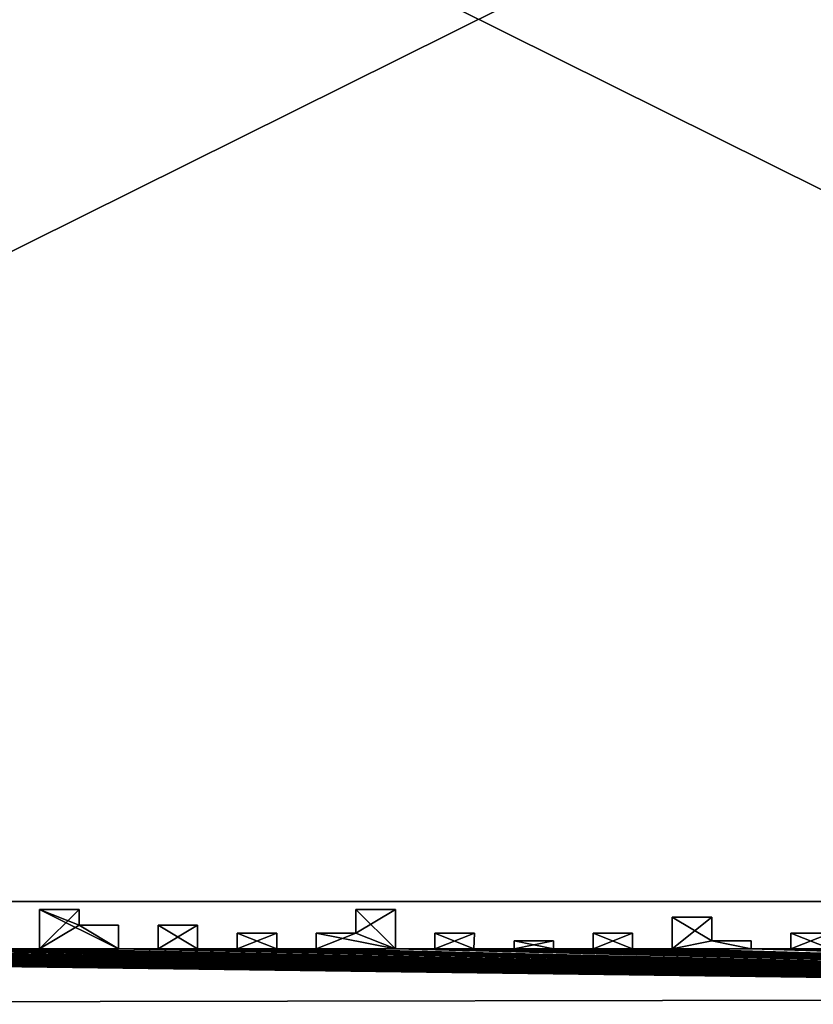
# Model space of a CAD drawing. Header units: millimetres. Extents: x -118 to 118, y -62 to 62.
# Tile 6 of 13: x -29 to 21, y -62 to 0. Entities that reach past the tile are written whole.
import ezdxf

# ---------------------------------------------------------------- set-up
doc = ezdxf.new("R2010")
doc.units = ezdxf.units.MM
doc.header["$LTSCALE"] = 25.4
doc.layers.get('0').update_dxf_attribs({"true_color": 0xff5454})

# ---------------------------------------------------------------- blocks, each defined once
blk = doc.blocks.new('GROOVE-II-9316.STL')
at = {"color": 250, "true_color": 0x262626}
mesh = blk.add_polyface(dxfattribs=at)
corners = [(-55.022, 56.569, 135), (-57.522, 58.069, 135), (-57.522, 56.569, 135), (-50.022, 57.569, 135), (-52.522, 58.069, 135), (-52.522, 57.569, 135), (-47.522, 56.569, 135), (-50.022, 56.569, 135), (-47.541, 58.069, 135), (-42.522, 57.069, 135), (-45.022, 58.069, 135), (-45.022, 57.069, 135), (-37.522, 56.069, 135), (-40.022, 58.069, 135), (-40.022, 56.069, 135), (-32.522, 55.569, 135), (-35.022, 58.069, 135), (-35.022, 55.569, 135), (-25.022, 56.569, 135), (-27.522, 58.069, 135), (-27.522, 56.569, 135), (-20.022, 57.069, 135), (-22.522, 58.069, 135), (-22.522, 57.069, 135), (-12.522, 56.069, 135), (-15.022, 57.569, 135), (-15.022, 56.069, 135), (-7.522, 57.069, 135), (-10.022, 58.069, 135), (-10.022, 57.069, 135), (2.478, 57.069, 135), (-0.022, 58.069, 135), (-0.022, 57.069, 135), (7.478, 55.569, 135), (4.978, 58.069, 135), (4.978, 55.569, 135), (14.978, 57.069, 135), (12.478, 58.069, 135), (12.478, 57.069, 135), (19.978, 56.569, 135), (17.478, 58.069, 135), (17.478, 56.569, 135), (-60.022, 58.069, 135), (-62.522, 58.069, 135), (-60.022, 57.069, 135), (-55.022, 58.069, 135), (-42.522, 58.069, 135), (-37.522, 58.069, 135), (-30.022, 58.069, 135), (-32.522, 57.069, 135), (-30.022, 57.069, 135), (-25.022, 58.069, 135), (-20.022, 58.069, 135), (-12.522, 58.069, 135), (-7.522, 58.069, 135), (2.478, 58.069, 135), (9.978, 58.069, 135), (7.478, 57.069, 135), (9.978, 57.069, 135), (14.978, 58.069, 135), (19.978, 58.069, 135), (-25.022, -56.431, 135), (-27.522, -56.431, 135), (-25.022, -57.431, 135), (-40.022, -56.431, 135), (-42.522, -56.431, 135), (-40.022, -58.931, 135)]
mesh.append_faces([[corners[k] for k in face] for face in [(0, 1, 2), (3, 4, 5), (6, 3, 7), (9, 10, 11), (12, 13, 14), (15, 16, 17), (18, 19, 20), (21, 22, 23), (24, 25, 26), (27, 28, 29), (30, 31, 32), (33, 34, 35), (36, 37, 38), (39, 40, 41), (48, 49, 50), (56, 57, 58)]], dxfattribs={"vtx0": -1, "color": 250})
mesh.append_faces([[corners[k] for k in face] for face in [(42, 43, 44), (45, 1, 0), (46, 10, 9), (47, 13, 12), (49, 16, 15), (51, 19, 18), (52, 22, 21), (53, 25, 24), (54, 28, 27), (55, 31, 30), (57, 34, 33), (59, 37, 36), (60, 40, 39)]], dxfattribs={"vtx0": -1, "vtx1": -1, "color": 250})
mesh.append_faces([[corners[k] for k in face] for face in [(48, 16, 49), (56, 34, 57)]], dxfattribs={"vtx0": -1, "vtx1": -1, "vtx2": -1, "color": 250})
mesh.append_faces([[corners[k] for k in face] for face in [(3, 6, 8)]], dxfattribs={"vtx0": -1, "vtx2": -1, "color": 250})
mesh.append_faces([[corners[k] for k in face] for face in [(61, 62, 63), (64, 65, 66)]], dxfattribs={"vtx1": -1, "color": 250})
mesh = blk.add_polyface(dxfattribs=at)
corners = [(-40.022, -56.431), (-42.522, -57.931), (-42.522, -56.431), (-5.022, -56.431), (-7.522, -57.931), (-7.522, -56.431), (-57.522, 58.069), (-55.022, 58.069), (-57.522, 56.569), (-52.522, 57.569), (-47.541, 58.069), (-50.022, 57.569), (-50.022, 56.569), (-45.022, 58.069), (-42.522, 58.069), (-45.022, 57.069), (-40.022, 58.069), (-37.522, 58.069), (-40.022, 56.069), (-35.022, 58.069), (-30.022, 58.069), (-32.522, 57.069), (-35.022, 55.569), (-27.522, 58.069), (-25.022, 58.069), (-27.522, 56.569), (-22.522, 58.069), (-20.022, 58.069), (-22.522, 57.069), (-15.022, 57.569), (-12.522, 58.069), (-15.022, 56.069), (-10.022, 58.069), (-7.522, 58.069), (-10.022, 57.069), (-0.022, 58.069), (2.478, 58.069), (-0.022, 57.069), (4.978, 58.069), (9.978, 58.069), (7.478, 57.069), (4.978, 55.569), (12.478, 58.069), (14.978, 58.069), (12.478, 57.069), (17.478, 58.069), (19.978, 58.069), (17.478, 56.569), (19.978, 56.569), (14.978, 57.069), (9.978, 57.069), (7.478, 55.569), (2.478, 57.069), (-7.522, 57.069), (-12.522, 56.069), (-20.022, 57.069), (-25.022, 56.569), (-30.022, 57.069), (-32.522, 55.569), (-37.522, 56.069), (-42.522, 57.069), (-47.522, 56.569), (-55.022, 56.569), (-60.022, 57.069), (-62.522, 57.069), (-60.022, 58.069)]
mesh.append_faces([[corners[k] for k in face] for face in [(0, 1, 2), (3, 4, 5)]], dxfattribs={"vtx0": -1, "color": 250})
mesh.append_faces([[corners[k] for k in face] for face in [(6, 7, 8), (9, 10, 11), (11, 10, 12), (13, 14, 15), (16, 17, 18), (19, 21, 22), (23, 24, 25), (26, 27, 28), (29, 30, 31), (32, 33, 34), (35, 36, 37), (38, 40, 41), (42, 43, 44), (45, 46, 47)]], dxfattribs={"vtx0": -1, "vtx1": -1, "color": 250})
mesh.append_faces([[corners[k] for k in face] for face in [(19, 20, 21), (38, 39, 40)]], dxfattribs={"vtx0": -1, "vtx1": -1, "vtx2": -1, "color": 250})
mesh.append_faces([[corners[k] for k in face] for face in [(48, 47, 46), (49, 44, 43), (50, 40, 39), (51, 41, 40), (52, 37, 36), (53, 34, 33), (54, 31, 30), (55, 28, 27), (56, 25, 24), (57, 21, 20), (58, 22, 21), (59, 18, 17), (60, 15, 14), (61, 12, 10), (62, 8, 7), (63, 64, 65)]], dxfattribs={"vtx1": -1, "color": 250})
mesh = blk.add_polyface(dxfattribs=at)
corners = [(112.478, 55.569, 113), (-112.022, -55.931, 113), (-112.022, 55.569, 113), (112.478, -55.931, 113)]
mesh.append_faces([[corners[k] for k in face] for face in [(0, 1, 2), (1, 0, 3)]], dxfattribs={"vtx0": -1, "color": 250})
mesh = blk.add_polyface(dxfattribs=at)
corners = [(112.478, -55.931, 115), (-112.022, 55.569, 115), (-112.022, -55.931, 115), (112.478, 55.569, 115)]
mesh.append_faces([[corners[k] for k in face] for face in [(0, 1, 2), (1, 0, 3)]], dxfattribs={"vtx0": -1, "color": 250})
mesh = blk.add_polyface(dxfattribs=at)
corners = [(112.478, -55.931, 115), (-112.022, -55.931, 113), (112.478, -55.931, 113), (-112.022, -55.931, 115)]
mesh.append_faces([[corners[k] for k in face] for face in [(0, 1, 2), (1, 0, 3)]], dxfattribs={"vtx0": -1, "color": 250})
mesh = blk.add_polyface(dxfattribs=at)
corners = [(-115.022, -58.931, 135), (-118.5, -62.431, 135), (118.5, -62, 135), (-112.522, -58.931, 135), (-110.022, -58.931, 135), (-107.522, -58.931, 135), (-105.022, -58.931, 135), (-102.522, -58.931, 135), (-97.522, -58.931, 135), (-95.022, -58.931, 135), (-92.522, -58.931, 135), (-90.022, -58.931, 135), (-87.522, -58.931, 135), (-85.022, -58.931, 135), (-80.022, -58.931, 135), (-62.522, -58.931, 135), (-57.522, -58.931, 135), (-60.022, -58.431, 135), (-62.522, -56.931, 135), (-55.022, -58.931, 135), (-52.522, -58.931, 135), (-55.022, -57.931, 135), (-50.022, -58.931, 135), (-47.522, -58.931, 135), (-50.022, -57.431, 135), (-45.022, -58.931, 135), (-40.022, -58.931, 135), (-45.022, -57.931, 135), (-42.522, -57.931, 135), (-42.522, -56.431, 135), (-37.522, -58.931, 135), (-35.022, -58.931, 135), (-37.522, -56.931, 135), (-32.522, -58.931, 135), (-30.022, -58.931, 135), (-32.522, -57.931, 135), (-27.522, -58.931, 135), (-22.522, -58.931, 135), (-27.522, -56.431, 135), (-25.022, -57.431, 135), (-20.022, -58.931, 135), (-17.522, -58.931, 135), (-20.022, -57.431, 135), (-15.022, -58.931, 135), (-12.522, -58.931, 135), (-15.022, -57.931, 135), (-17.522, -57.431, 135), (-22.522, -57.431, 135), (-30.022, -57.931, 135), (-35.022, -56.931, 135), (-47.522, -57.431, 135), (-52.522, -57.931, 135), (-57.522, -58.431, 135), (-60.022, -56.931, 135)]
mesh.append_faces([[corners[k] for k in face] for face in [(0, 2, 3), (4, 2, 5), (6, 2, 7), (8, 2, 9), (10, 2, 11), (12, 2, 13), (15, 17, 18), (19, 20, 21), (22, 23, 24), (25, 26, 27), (27, 26, 28), (28, 26, 29), (30, 31, 32), (33, 34, 35), (36, 37, 38), (40, 41, 42), (43, 44, 45)]], dxfattribs={"vtx0": -1, "vtx1": -1, "color": 250})
mesh.append_faces([[corners[k] for k in face] for face in [(3, 2, 4), (5, 2, 6), (7, 2, 8), (9, 2, 10), (11, 2, 12), (13, 2, 14), (15, 16, 17), (38, 37, 39)]], dxfattribs={"vtx0": -1, "vtx1": -1, "vtx2": -1, "color": 250})
mesh.append_faces([[corners[k] for k in face] for face in [(0, 1, 2)]], dxfattribs={"vtx0": -1, "vtx2": -1, "color": 250})
mesh.append_faces([[corners[k] for k in face] for face in [(46, 42, 41), (47, 39, 37), (48, 35, 34), (49, 32, 31), (50, 24, 23), (51, 21, 20), (52, 17, 16), (53, 18, 17)]], dxfattribs={"vtx1": -1, "color": 250})
mesh = blk.add_polyface(dxfattribs=at)
corners = [(-60.022, -56.931), (-62.522, -58.931), (-62.522, -56.931), (-52.522, -57.931), (-55.022, -58.931), (-55.022, -57.931), (-47.522, -57.431), (-50.022, -58.931), (-50.022, -57.431), (-42.522, -57.931), (-45.022, -58.931), (-45.022, -57.931), (-35.022, -56.931), (-37.522, -58.931), (-37.522, -56.931), (-30.022, -57.931), (-32.522, -58.931), (-32.522, -57.931), (-25.022, -56.431), (-27.522, -58.931), (-27.522, -56.431), (-17.522, -57.431), (-20.022, -58.931), (-20.022, -57.431), (-118.5, -62.431), (-115.022, -58.931), (118.5, -62), (-112.522, -58.931), (-110.022, -58.931), (-107.522, -58.931), (-105.022, -58.931), (-102.522, -58.931), (-97.522, -58.931), (-95.022, -58.931), (-92.522, -58.931), (-90.022, -58.931), (-87.522, -58.931), (-85.022, -58.931), (-80.022, -58.931), (-57.522, -58.931), (-60.022, -58.431), (-57.522, -58.431), (-52.522, -58.931), (-47.522, -58.931), (-40.022, -58.931), (-40.022, -56.431), (-35.022, -58.931), (-30.022, -58.931), (-22.522, -58.931), (-25.022, -57.431), (-22.522, -57.431), (-17.522, -58.931)]
mesh.append_faces([[corners[k] for k in face] for face in [(0, 1, 2), (3, 4, 5), (6, 7, 8), (9, 10, 11), (12, 13, 14), (15, 16, 17), (18, 19, 20), (21, 22, 23), (39, 40, 41), (48, 49, 50)]], dxfattribs={"vtx0": -1, "color": 250})
mesh.append_faces([[corners[k] for k in face] for face in [(24, 25, 26), (40, 1, 0), (42, 4, 3), (43, 7, 6), (44, 9, 45), (46, 13, 12), (47, 16, 15), (49, 19, 18), (51, 22, 21)]], dxfattribs={"vtx0": -1, "vtx1": -1, "color": 250})
mesh.append_faces([[corners[k] for k in face] for face in [(26, 27, 28), (26, 29, 30), (26, 31, 32), (26, 33, 34), (26, 35, 36), (26, 37, 38), (39, 1, 40), (44, 10, 9), (48, 19, 49)]], dxfattribs={"vtx0": -1, "vtx1": -1, "vtx2": -1, "color": 250})
mesh.append_faces([[corners[k] for k in face] for face in [(26, 25, 27), (26, 28, 29), (26, 30, 31), (26, 32, 33), (26, 34, 35), (26, 36, 37)]], dxfattribs={"vtx0": -1, "vtx2": -1, "color": 250})
mesh = blk.add_polyface(dxfattribs=at)
corners = [(-80.022, -58.931, 135), (118.5, -62, 135), (-77.522, -58.931, 135), (-75.022, -58.931, 135), (-72.522, -58.931, 135), (-70.022, -58.931, 135), (-67.522, -58.931, 135), (-65.022, -58.931, 135), (-62.522, -58.931, 135), (-57.522, -58.931, 135), (-55.022, -58.931, 135), (-52.522, -58.931, 135), (-50.022, -58.931, 135), (-47.522, -58.931, 135), (-45.022, -58.931, 135), (-40.022, -58.931, 135), (-37.522, -58.931, 135), (-35.022, -58.931, 135), (-32.522, -58.931, 135), (-30.022, -58.931, 135), (-27.522, -58.931, 135), (-10.022, -58.931, 135), (-5.022, -58.931, 135), (-10.022, -57.931, 135), (-7.522, -57.931, 135), (-7.522, -56.431, 135), (-2.522, -58.931, 135), (-0.058, -58.931, 135), (-2.522, -57.931, 135), (2.478, -58.931, 135), (4.978, -58.931, 135), (2.478, -58.431, 135), (7.478, -58.931, 135), (9.978, -58.931, 135), (7.478, -57.931, 135), (12.478, -58.931, 135), (17.478, -58.931, 135), (14.978, -58.431, 135), (12.478, -56.931, 135), (17.478, -58.431, 135), (14.978, -56.931, 135), (9.978, -57.931, 135), (4.978, -58.431, 135), (-0.022, -57.931, 135), (-5.022, -56.431, 135), (-12.522, -57.931, 135), (-15.022, -57.931, 135), (-12.522, -58.931, 135)]
mesh.append_faces([[corners[k] for k in face] for face in [(0, 1, 2), (3, 1, 4), (5, 1, 6), (7, 1, 8), (9, 1, 10), (11, 1, 12), (13, 1, 14), (15, 1, 16), (17, 1, 18), (19, 1, 20), (21, 22, 23), (23, 22, 24), (24, 22, 25), (26, 27, 28), (29, 30, 31), (32, 33, 34), (35, 37, 38)]], dxfattribs={"vtx0": -1, "vtx1": -1, "color": 250})
mesh.append_faces([[corners[k] for k in face] for face in [(2, 1, 3), (4, 1, 5), (6, 1, 7), (8, 1, 9), (10, 1, 11), (12, 1, 13), (14, 1, 15), (16, 1, 17), (18, 1, 19), (35, 36, 37)]], dxfattribs={"vtx0": -1, "vtx1": -1, "vtx2": -1, "color": 250})
mesh.append_faces([[corners[k] for k in face] for face in [(39, 37, 36), (40, 38, 37), (41, 34, 33), (42, 31, 30), (43, 28, 27), (44, 25, 22), (45, 46, 47)]], dxfattribs={"vtx1": -1, "color": 250})
mesh = blk.add_polyface(dxfattribs=at)
corners = [(-12.522, -57.931), (-15.022, -58.931), (-15.022, -57.931), (-7.522, -57.931), (-10.022, -58.931), (-10.022, -57.931), (-0.022, -57.931), (-2.522, -58.931), (-2.522, -57.931), (-0.058, -58.931), (4.978, -58.431), (2.478, -58.931), (2.478, -58.431), (9.978, -57.931), (7.478, -58.931), (7.478, -57.931), (14.978, -56.931), (12.478, -58.931), (12.478, -56.931), (118.5, -62), (-80.022, -58.931), (-77.522, -58.931), (-75.022, -58.931), (-72.522, -58.931), (-70.022, -58.931), (-67.522, -58.931), (-65.022, -58.931), (-62.522, -58.931), (-57.522, -58.931), (-55.022, -58.931), (-52.522, -58.931), (-50.022, -58.931), (-47.522, -58.931), (-45.022, -58.931), (-40.022, -58.931), (-37.522, -58.931), (-35.022, -58.931), (-32.522, -58.931), (-30.022, -58.931), (-27.522, -58.931), (-12.522, -58.931), (-5.022, -58.931), (-5.022, -56.431), (4.978, -58.931), (9.978, -58.931), (17.478, -58.931), (14.978, -58.431), (17.478, -58.431)]
mesh.append_faces([[corners[k] for k in face] for face in [(0, 1, 2), (3, 4, 5), (6, 7, 8), (10, 11, 12), (13, 14, 15), (16, 17, 18), (45, 46, 47)]], dxfattribs={"vtx0": -1, "color": 250})
mesh.append_faces([[corners[k] for k in face] for face in [(40, 1, 0), (41, 3, 42), (43, 11, 10), (44, 14, 13), (46, 17, 16)]], dxfattribs={"vtx0": -1, "vtx1": -1, "color": 250})
mesh.append_faces([[corners[k] for k in face] for face in [(19, 21, 22), (19, 23, 24), (19, 25, 26), (19, 27, 28), (19, 29, 30), (19, 31, 32), (19, 33, 34), (19, 35, 36), (19, 37, 38), (41, 4, 3), (45, 17, 46)]], dxfattribs={"vtx0": -1, "vtx1": -1, "vtx2": -1, "color": 250})
mesh.append_faces([[corners[k] for k in face] for face in [(7, 6, 9), (19, 20, 21), (19, 22, 23), (19, 24, 25), (19, 26, 27), (19, 28, 29), (19, 30, 31), (19, 32, 33), (19, 34, 35), (19, 36, 37), (19, 38, 39)]], dxfattribs={"vtx0": -1, "vtx2": -1, "color": 250})
mesh = blk.add_polyface(dxfattribs=at)
corners = [(-27.522, -58.931, 135), (118.5, -62, 135), (-22.522, -58.931, 135), (-20.022, -58.931, 135), (-17.522, -58.931, 135), (-15.022, -58.931, 135), (-12.522, -58.931, 135), (-10.022, -58.931, 135), (-5.022, -58.931, 135), (-2.522, -58.931, 135), (-0.058, -58.931, 135), (2.478, -58.931, 135), (4.978, -58.931, 135), (7.478, -58.931, 135), (9.978, -58.931, 135), (12.478, -58.931, 135), (17.478, -58.931, 135), (19.978, -58.931, 135), (22.478, -58.931, 135), (19.978, -57.931, 135), (24.978, -58.931, 135), (27.478, -58.931, 135), (24.978, -57.431, 135), (29.978, -58.931, 135), (34.978, -58.931, 135), (29.978, -57.931, 135), (32.478, -57.931, 135), (32.478, -56.431, 135), (37.478, -58.931, 135), (39.978, -58.931, 135), (37.478, -56.931, 135), (42.478, -58.931, 135), (44.978, -58.931, 135), (42.478, -57.931, 135), (47.478, -58.931, 135), (52.478, -58.931, 135), (49.978, -58.431, 135), (47.478, -57.431, 135), (52.478, -58.431, 135), (49.978, -57.431, 135), (44.978, -57.931, 135), (39.978, -56.931, 135), (34.978, -56.431, 135), (27.478, -57.431, 135), (22.478, -57.931, 135)]
mesh.append_faces([[corners[k] for k in face] for face in [(2, 1, 3), (4, 1, 5), (6, 1, 7), (8, 1, 9), (10, 1, 11), (12, 1, 13), (14, 1, 15), (16, 1, 17), (17, 18, 19), (18, 1, 20), (20, 21, 22), (23, 24, 25), (25, 24, 26), (26, 24, 27), (28, 29, 30), (31, 32, 33), (34, 36, 37)]], dxfattribs={"vtx0": -1, "vtx1": -1, "color": 250})
mesh.append_faces([[corners[k] for k in face] for face in [(0, 1, 2), (3, 1, 4), (5, 1, 6), (7, 1, 8), (9, 1, 10), (11, 1, 12), (13, 1, 14), (15, 1, 16), (17, 1, 18), (34, 35, 36)]], dxfattribs={"vtx0": -1, "vtx1": -1, "vtx2": -1, "color": 250})
mesh.append_faces([[corners[k] for k in face] for face in [(38, 36, 35), (39, 37, 36), (40, 33, 32), (41, 30, 29), (42, 27, 24), (43, 22, 21), (44, 19, 18)]], dxfattribs={"vtx1": -1, "color": 250})
mesh = blk.add_polyface(dxfattribs=at)
corners = [(22.478, -57.931), (19.978, -58.931), (19.978, -57.931), (27.478, -57.431), (24.978, -58.931), (24.978, -57.431), (32.478, -57.931), (29.978, -58.931), (29.978, -57.931), (34.978, -56.431), (32.478, -56.431), (39.978, -56.931), (37.478, -58.931), (37.478, -56.931), (44.978, -57.931), (42.478, -58.931), (42.478, -57.931), (49.978, -57.431), (47.478, -58.931), (47.478, -57.431), (118.5, -62), (-27.522, -58.931), (-22.522, -58.931), (-20.022, -58.931), (-17.522, -58.931), (-15.022, -58.931), (-12.522, -58.931), (-10.022, -58.931), (-5.022, -58.931), (-2.522, -58.931), (-0.058, -58.931), (2.478, -58.931), (4.978, -58.931), (7.478, -58.931), (9.978, -58.931), (12.478, -58.931), (17.478, -58.931), (22.478, -58.931), (27.478, -58.931), (34.978, -58.931), (39.978, -58.931), (44.978, -58.931), (52.478, -58.931), (49.978, -58.431), (52.478, -58.431)]
mesh.append_faces([[corners[k] for k in face] for face in [(0, 1, 2), (3, 4, 5), (6, 7, 8), (9, 6, 10), (11, 12, 13), (14, 15, 16), (17, 18, 19), (42, 43, 44)]], dxfattribs={"vtx0": -1, "color": 250})
mesh.append_faces([[corners[k] for k in face] for face in [(37, 1, 0), (38, 4, 3), (39, 6, 9), (40, 12, 11), (41, 15, 14), (43, 18, 17)]], dxfattribs={"vtx0": -1, "vtx1": -1, "color": 250})
mesh.append_faces([[corners[k] for k in face] for face in [(20, 21, 22), (20, 23, 24), (20, 25, 26), (20, 27, 28), (20, 29, 30), (20, 31, 32), (20, 33, 34), (20, 35, 36), (20, 1, 37), (39, 7, 6), (42, 18, 43)]], dxfattribs={"vtx0": -1, "vtx1": -1, "vtx2": -1, "color": 250})
mesh.append_faces([[corners[k] for k in face] for face in [(20, 22, 23), (20, 24, 25), (20, 26, 27), (20, 28, 29), (20, 30, 31), (20, 32, 33), (20, 34, 35), (20, 36, 1), (20, 37, 4)]], dxfattribs={"vtx0": -1, "vtx2": -1, "color": 250})
mesh = blk.add_polyface(dxfattribs=at)
corners = [(-27.522, -56.431, 135), (-27.522, -58.931), (-27.522, -58.931, 135), (-27.522, -56.431)]
mesh.append_faces([[corners[k] for k in face] for face in [(0, 1, 2), (1, 0, 3)]], dxfattribs={"vtx0": -1, "color": 250})
mesh = blk.add_polyface(dxfattribs=at)
corners = [(-27.522, -56.431, 135), (-25.022, -56.431), (-27.522, -56.431), (-25.022, -56.431, 135)]
mesh.append_faces([[corners[k] for k in face] for face in [(0, 1, 2), (1, 0, 3)]], dxfattribs={"vtx0": -1, "color": 250})
mesh = blk.add_polyface(dxfattribs=at)
corners = [(-25.022, -56.431), (-25.022, -57.431, 135), (-25.022, -57.431), (-25.022, -56.431, 135)]
mesh.append_faces([[corners[k] for k in face] for face in [(0, 1, 2), (1, 0, 3)]], dxfattribs={"vtx0": -1, "color": 250})
mesh = blk.add_polyface(dxfattribs=at)
corners = [(-7.522, -56.431, 135), (-7.522, -57.931), (-7.522, -57.931, 135), (-7.522, -56.431)]
mesh.append_faces([[corners[k] for k in face] for face in [(0, 1, 2), (1, 0, 3)]], dxfattribs={"vtx0": -1, "color": 250})
mesh = blk.add_polyface(dxfattribs=at)
corners = [(-7.522, -56.431, 135), (-5.022, -56.431), (-7.522, -56.431), (-5.022, -56.431, 135)]
mesh.append_faces([[corners[k] for k in face] for face in [(0, 1, 2), (1, 0, 3)]], dxfattribs={"vtx0": -1, "color": 250})
mesh = blk.add_polyface(dxfattribs=at)
corners = [(-5.022, -56.431), (-5.022, -58.931, 135), (-5.022, -58.931), (-5.022, -56.431, 135)]
mesh.append_faces([[corners[k] for k in face] for face in [(0, 1, 2), (1, 0, 3)]], dxfattribs={"vtx0": -1, "color": 250})
mesh = blk.add_polyface(dxfattribs=at)
corners = [(12.478, -56.931, 135), (12.478, -58.931), (12.478, -58.931, 135), (12.478, -56.931)]
mesh.append_faces([[corners[k] for k in face] for face in [(0, 1, 2), (1, 0, 3)]], dxfattribs={"vtx0": -1, "color": 250})
mesh = blk.add_polyface(dxfattribs=at)
corners = [(12.478, -56.931, 135), (14.978, -56.931), (12.478, -56.931), (14.978, -56.931, 135)]
mesh.append_faces([[corners[k] for k in face] for face in [(0, 1, 2), (1, 0, 3)]], dxfattribs={"vtx0": -1, "color": 250})
mesh = blk.add_polyface(dxfattribs=at)
corners = [(14.978, -56.931), (14.978, -58.431, 135), (14.978, -58.431), (14.978, -56.931, 135)]
mesh.append_faces([[corners[k] for k in face] for face in [(0, 1, 2), (1, 0, 3)]], dxfattribs={"vtx0": -1, "color": 250})
mesh = blk.add_polyface(dxfattribs=at)
corners = [(-25.022, -57.431, 135), (-22.522, -57.431), (-25.022, -57.431), (-22.522, -57.431, 135)]
mesh.append_faces([[corners[k] for k in face] for face in [(0, 1, 2), (1, 0, 3)]], dxfattribs={"vtx0": -1, "color": 250})
mesh = blk.add_polyface(dxfattribs=at)
corners = [(-22.522, -57.431), (-22.522, -58.931, 135), (-22.522, -58.931), (-22.522, -57.431, 135)]
mesh.append_faces([[corners[k] for k in face] for face in [(0, 1, 2), (1, 0, 3)]], dxfattribs={"vtx0": -1, "color": 250})
mesh = blk.add_polyface(dxfattribs=at)
corners = [(-20.022, -57.431, 135), (-20.022, -58.931), (-20.022, -58.931, 135), (-20.022, -57.431)]
mesh.append_faces([[corners[k] for k in face] for face in [(0, 1, 2), (1, 0, 3)]], dxfattribs={"vtx0": -1, "color": 250})
mesh = blk.add_polyface(dxfattribs=at)
corners = [(-20.022, -57.431, 135), (-17.522, -57.431), (-20.022, -57.431), (-17.522, -57.431, 135)]
mesh.append_faces([[corners[k] for k in face] for face in [(0, 1, 2), (1, 0, 3)]], dxfattribs={"vtx0": -1, "color": 250})
mesh = blk.add_polyface(dxfattribs=at)
corners = [(-17.522, -57.431), (-17.522, -58.931, 135), (-17.522, -58.931), (-17.522, -57.431, 135)]
mesh.append_faces([[corners[k] for k in face] for face in [(0, 1, 2), (1, 0, 3)]], dxfattribs={"vtx0": -1, "color": 250})
mesh = blk.add_polyface(dxfattribs=at)
corners = [(-15.022, -57.931, 135), (-15.022, -58.931), (-15.022, -58.931, 135), (-15.022, -57.931)]
mesh.append_faces([[corners[k] for k in face] for face in [(0, 1, 2), (1, 0, 3)]], dxfattribs={"vtx0": -1, "color": 250})
mesh = blk.add_polyface(dxfattribs=at)
corners = [(-15.022, -57.931, 135), (-12.522, -57.931), (-15.022, -57.931), (-12.522, -57.931, 135)]
mesh.append_faces([[corners[k] for k in face] for face in [(0, 1, 2), (1, 0, 3)]], dxfattribs={"vtx0": -1, "color": 250})
mesh = blk.add_polyface(dxfattribs=at)
corners = [(-12.522, -57.931), (-12.522, -58.931, 135), (-12.522, -58.931), (-12.522, -57.931, 135)]
mesh.append_faces([[corners[k] for k in face] for face in [(0, 1, 2), (1, 0, 3)]], dxfattribs={"vtx0": -1, "color": 250})
mesh = blk.add_polyface(dxfattribs=at)
corners = [(-10.022, -57.931, 135), (-10.022, -58.931), (-10.022, -58.931, 135), (-10.022, -57.931)]
mesh.append_faces([[corners[k] for k in face] for face in [(0, 1, 2), (1, 0, 3)]], dxfattribs={"vtx0": -1, "color": 250})
mesh = blk.add_polyface(dxfattribs=at)
corners = [(-10.022, -57.931, 135), (-7.522, -57.931), (-10.022, -57.931), (-7.522, -57.931, 135)]
mesh.append_faces([[corners[k] for k in face] for face in [(0, 1, 2), (1, 0, 3)]], dxfattribs={"vtx0": -1, "color": 250})
mesh = blk.add_polyface(dxfattribs=at)
corners = [(-2.522, -57.931, 135), (-2.522, -58.931), (-2.522, -58.931, 135), (-2.522, -57.931)]
mesh.append_faces([[corners[k] for k in face] for face in [(0, 1, 2), (1, 0, 3)]], dxfattribs={"vtx0": -1, "color": 250})
mesh = blk.add_polyface(dxfattribs=at)
corners = [(-2.522, -57.931, 135), (-0.022, -57.931), (-2.522, -57.931), (-0.022, -57.931, 135)]
mesh.append_faces([[corners[k] for k in face] for face in [(0, 1, 2), (1, 0, 3)]], dxfattribs={"vtx0": -1, "color": 250})
mesh = blk.add_polyface(dxfattribs=at)
corners = [(-0.022, -57.931), (-0.058, -58.931, 135), (-0.058, -58.931), (-0.022, -57.931, 135)]
mesh.append_faces([[corners[k] for k in face] for face in [(0, 1, 2), (1, 0, 3)]], dxfattribs={"vtx0": -1, "color": 250})
mesh = blk.add_polyface(dxfattribs=at)
corners = [(2.478, -58.431, 135), (2.478, -58.931), (2.478, -58.931, 135), (2.478, -58.431)]
mesh.append_faces([[corners[k] for k in face] for face in [(0, 1, 2), (1, 0, 3)]], dxfattribs={"vtx0": -1, "color": 250})
mesh = blk.add_polyface(dxfattribs=at)
corners = [(2.478, -58.431, 135), (4.978, -58.431), (2.478, -58.431), (4.978, -58.431, 135)]
mesh.append_faces([[corners[k] for k in face] for face in [(0, 1, 2), (1, 0, 3)]], dxfattribs={"vtx0": -1, "color": 250})
mesh = blk.add_polyface(dxfattribs=at)
corners = [(4.978, -58.431), (4.978, -58.931, 135), (4.978, -58.931), (4.978, -58.431, 135)]
mesh.append_faces([[corners[k] for k in face] for face in [(0, 1, 2), (1, 0, 3)]], dxfattribs={"vtx0": -1, "color": 250})
mesh = blk.add_polyface(dxfattribs=at)
corners = [(7.478, -57.931, 135), (7.478, -58.931), (7.478, -58.931, 135), (7.478, -57.931)]
mesh.append_faces([[corners[k] for k in face] for face in [(0, 1, 2), (1, 0, 3)]], dxfattribs={"vtx0": -1, "color": 250})
mesh = blk.add_polyface(dxfattribs=at)
corners = [(7.478, -57.931, 135), (9.978, -57.931), (7.478, -57.931), (9.978, -57.931, 135)]
mesh.append_faces([[corners[k] for k in face] for face in [(0, 1, 2), (1, 0, 3)]], dxfattribs={"vtx0": -1, "color": 250})
mesh = blk.add_polyface(dxfattribs=at)
corners = [(9.978, -57.931), (9.978, -58.931, 135), (9.978, -58.931), (9.978, -57.931, 135)]
mesh.append_faces([[corners[k] for k in face] for face in [(0, 1, 2), (1, 0, 3)]], dxfattribs={"vtx0": -1, "color": 250})
mesh = blk.add_polyface(dxfattribs=at)
corners = [(14.978, -58.431, 135), (17.478, -58.431), (14.978, -58.431), (17.478, -58.431, 135)]
mesh.append_faces([[corners[k] for k in face] for face in [(0, 1, 2), (1, 0, 3)]], dxfattribs={"vtx0": -1, "color": 250})
mesh = blk.add_polyface(dxfattribs=at)
corners = [(17.478, -58.431), (17.478, -58.931, 135), (17.478, -58.931), (17.478, -58.431, 135)]
mesh.append_faces([[corners[k] for k in face] for face in [(0, 1, 2), (1, 0, 3)]], dxfattribs={"vtx0": -1, "color": 250})
mesh = blk.add_polyface(dxfattribs=at)
corners = [(19.978, -57.931, 135), (19.978, -58.931), (19.978, -58.931, 135), (19.978, -57.931)]
mesh.append_faces([[corners[k] for k in face] for face in [(0, 1, 2), (1, 0, 3)]], dxfattribs={"vtx0": -1, "color": 250})
mesh = blk.add_polyface(dxfattribs=at)
corners = [(19.978, -57.931, 135), (22.478, -57.931), (19.978, -57.931), (22.478, -57.931, 135)]
mesh.append_faces([[corners[k] for k in face] for face in [(0, 1, 2), (1, 0, 3)]], dxfattribs={"vtx0": -1, "color": 250})
mesh = blk.add_polyface(dxfattribs=at)
corners = [(-30.022, -58.931, 135), (-27.522, -58.931), (-30.022, -58.931), (-27.522, -58.931, 135)]
mesh.append_faces([[corners[k] for k in face] for face in [(0, 1, 2), (1, 0, 3)]], dxfattribs={"vtx0": -1, "color": 250})
mesh = blk.add_polyface(dxfattribs=at)
corners = [(-22.522, -58.931, 135), (-20.022, -58.931), (-22.522, -58.931), (-20.022, -58.931, 135)]
mesh.append_faces([[corners[k] for k in face] for face in [(0, 1, 2), (1, 0, 3)]], dxfattribs={"vtx0": -1, "color": 250})
mesh = blk.add_polyface(dxfattribs=at)
corners = [(-17.522, -58.931, 135), (-15.022, -58.931), (-17.522, -58.931), (-15.022, -58.931, 135)]
mesh.append_faces([[corners[k] for k in face] for face in [(0, 1, 2), (1, 0, 3)]], dxfattribs={"vtx0": -1, "color": 250})
mesh = blk.add_polyface(dxfattribs=at)
corners = [(-12.522, -58.931, 135), (-10.022, -58.931), (-12.522, -58.931), (-10.022, -58.931, 135)]
mesh.append_faces([[corners[k] for k in face] for face in [(0, 1, 2), (1, 0, 3)]], dxfattribs={"vtx0": -1, "color": 250})
mesh = blk.add_polyface(dxfattribs=at)
corners = [(-5.022, -58.931, 135), (-2.522, -58.931), (-5.022, -58.931), (-2.522, -58.931, 135)]
mesh.append_faces([[corners[k] for k in face] for face in [(0, 1, 2), (1, 0, 3)]], dxfattribs={"vtx0": -1, "color": 250})
mesh = blk.add_polyface(dxfattribs=at)
corners = [(-0.058, -58.931, 135), (2.478, -58.931), (-0.058, -58.931), (2.478, -58.931, 135)]
mesh.append_faces([[corners[k] for k in face] for face in [(0, 1, 2), (1, 0, 3)]], dxfattribs={"vtx0": -1, "color": 250})
mesh = blk.add_polyface(dxfattribs=at)
corners = [(4.978, -58.931, 135), (7.478, -58.931), (4.978, -58.931), (7.478, -58.931, 135)]
mesh.append_faces([[corners[k] for k in face] for face in [(0, 1, 2), (1, 0, 3)]], dxfattribs={"vtx0": -1, "color": 250})
mesh = blk.add_polyface(dxfattribs=at)
corners = [(9.978, -58.931, 135), (12.478, -58.931), (9.978, -58.931), (12.478, -58.931, 135)]
mesh.append_faces([[corners[k] for k in face] for face in [(0, 1, 2), (1, 0, 3)]], dxfattribs={"vtx0": -1, "color": 250})
mesh = blk.add_polyface(dxfattribs=at)
corners = [(17.478, -58.931, 135), (19.978, -58.931), (17.478, -58.931), (19.978, -58.931, 135)]
mesh.append_faces([[corners[k] for k in face] for face in [(0, 1, 2), (1, 0, 3)]], dxfattribs={"vtx0": -1, "color": 250})
mesh = blk.add_polyface(dxfattribs=at)
corners = [(118.5, -62, 135), (-118.5, -62.431), (118.5, -62), (-118.5, -62.431, 135)]
mesh.append_faces([[corners[k] for k in face] for face in [(0, 1, 2), (1, 0, 3)]], dxfattribs={"vtx0": -1, "color": 250})
blk = doc.blocks.new('Grupuj#1')
at = {"color": 0}
blk.add_blockref('GROOVE-II-9316.STL', (118.5, 62.431), dxfattribs=at)

msp = doc.modelspace()

# ---------------------------------------------------------------- block references
at = {"color": 0}
msp.add_blockref('Grupuj#1', (-118.5, -62.431), dxfattribs=at)

doc.saveas('drawing.dxf')
